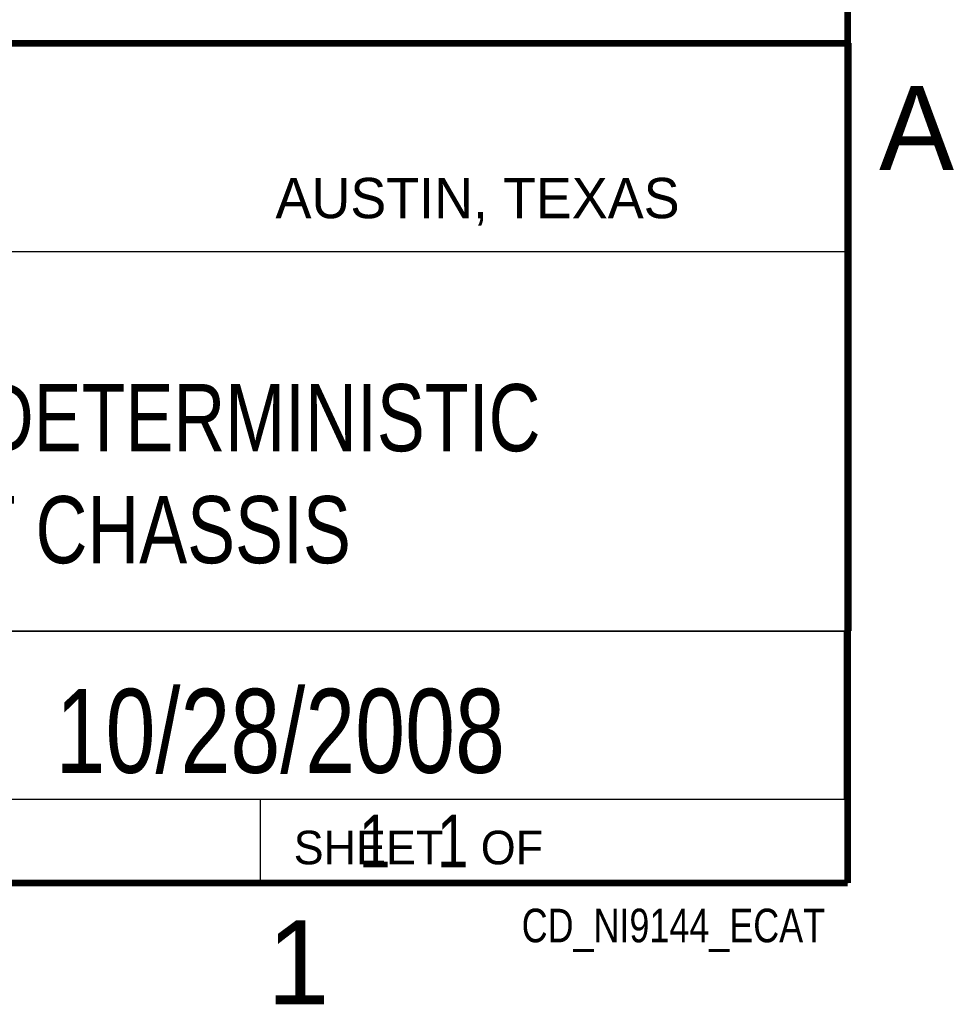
# Model space of a CAD drawing. Header units: inches. Extents: x 0 to 34, y 0 to 22.
# Tile 102 of 105: x 31 to 33.8, y 0.1 to 3.1. Entities that reach past the tile are written whole.
import ezdxf
from ezdxf.enums import TextEntityAlignment as Align

# ---------------------------------------------------------------- set-up
doc = ezdxf.new("R2010")
doc.units = ezdxf.units.IN
doc.header["$LTSCALE"] = 1.87
doc.header["$MEASUREMENT"] = 0
doc.layers.get('0').update_dxf_attribs({"linetype": 'CONTINUOUS'})
doc.styles.get("Standard").update_dxf_attribs({"font": 'txt', "width": 0.8})

msp = doc.modelspace()

# ---------------------------------------------------------------- linework, layer by layer
at = {"color": 2, "linetype": 'CONTINUOUS'}
for p, q in [((28.3793, 3.0003), (33.5093, 3.0003)), ((33.5093, 3.0003), (33.5093, 1.2503)), ((28.7231, 2.38), (33.5, 2.38)), ((28.3793, 1.2503), (33.5093, 1.2503)), ((30.13, 1.2499), (33.49, 1.2499)), ((33.49, 1.2499), (33.49, 0.7499)), ((28.38, 0.75), (33.5, 0.75)), ((30.13, 0.7499), (33.49, 0.7499)), ((31.75, 0.75), (33.5, 0.75)), ((31.75, 0.75), (31.75, 0.5)), ((33.5, 0.75), (33.5, 0.5)), ((31.75, 0.5), (33.5, 0.5)), ((32.4953, 0.5017), (33.4953, 0.5017)), ((32.4953, 0.5017), (32.4953, 0.5012)), ((32.4953, 0.5012), (33.4953, 0.5012)), ((33.4953, 0.5017), (33.4953, 0.5012))]:
    msp.add_line(p, q, dxfattribs=at)
at = {"color": 7, "linetype": 'CONTINUOUS', "const_width": 0.02}
for points in [[(33.5, 0.5), (33.5, 21.5)], [(25.58, 3), (33.5, 3)], [(0.5, 0.5), (33.5, 0.5)]]:
    msp.add_lwpolyline(points, dxfattribs=at)

# ---------------------------------------------------------------- texts
at = {"color": 2, "linetype": 'CONTINUOUS'}
for s, height, p in [('A', 0.25, (33.5939, 2.6228)), ('AUSTIN, TEXAS', 0.12, (31.7957, 2.479)), ('SHEET   OF', 0.1, (31.8499, 0.5557)), ('1', 0.25, (31.7706, 0.139))]:
    msp.add_text(s, height=height, dxfattribs=at).set_placement(p)
at = {"color": 7, "linetype": 'CONTINUOUS', "width": 0.8}
msp.add_text('10/28/2008', height=0.25, dxfattribs=at).set_placement((31.81, 0.828), align=Align.CENTER)
at = {"color": 2, "linetype": 'CONTINUOUS', "width": 0.8}
msp.add_text('CD_NI9144_ECAT', height=0.1, dxfattribs=at).set_placement((33.4328, 0.3236), align=Align.RIGHT)
at = {"color": 7, "linetype": 'CONTINUOUS'}
for s, insert, char_height, width, attachment_point in [('NI 9144 8-SLOT DETERMINISTIC\\PETHERNET CHASSIS', (30.9443, 1.9853), 0.2, 4.48, 2), ('     1   1', (31.8125, 0.7031), 0.15625, 1.25, 1)]:
    msp.add_mtext(s, dxfattribs=dict(at, insert=insert, char_height=char_height, width=width, attachment_point=attachment_point))

doc.saveas('drawing.dxf')
